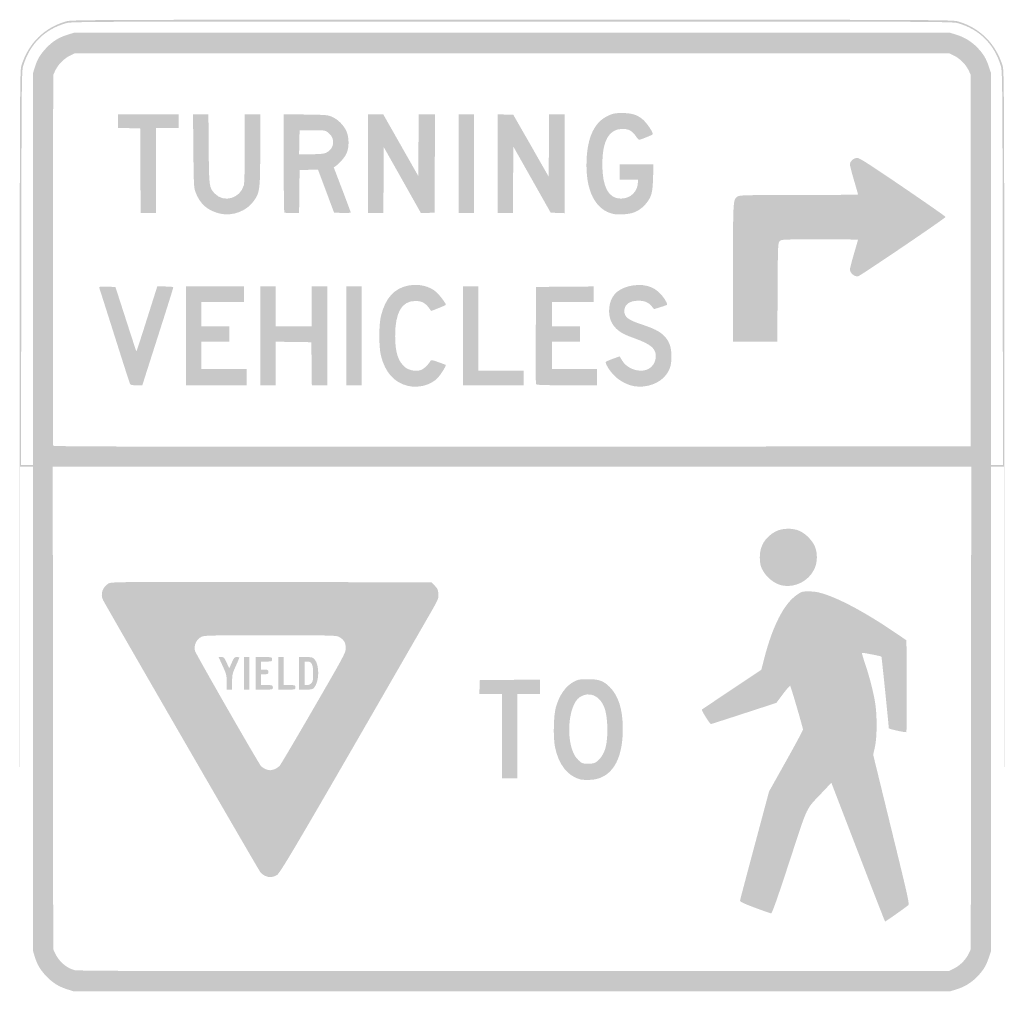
# Model space of a CAD drawing. Header units: inches. Extents: x -15 to 15, y -14.8 to 14.8.
import ezdxf

# ---------------------------------------------------------------- set-up
doc = ezdxf.new("R2010")
doc.units = ezdxf.units.IN
doc.header["$MEASUREMENT"] = 0

msp = doc.modelspace()

# ---------------------------------------------------------------- hatches: boundary and pattern name
h = msp.add_hatch(color=7)
edge = h.paths.add_edge_path()
edge.add_spline(control_points=[(-13.559, -14.726), (-13.81, -14.645), (-13.986, -14.532), (-14.178, -14.331), (-14.362, -14.137), (-14.454, -13.982), (-14.529, -13.736)], knot_values=[0, 0, 0, 0, 1, 1, 1, 2, 2, 2, 2], degree=3, periodic=0)
edge.add_line((-14.529, -13.736), (-14.586, -13.547))
edge.add_line((-14.586, -13.547), (-14.586, -6.187))
edge.add_line((-14.586, -6.187), (-14.586, 1.172))
edge.add_line((-14.586, 1.172), (-14.779, 1.172))
edge.add_line((-14.779, 1.172), (-14.972, 1.172))
edge.add_line((-14.972, 1.172), (-14.979, -6.142))
edge.add_spline(control_points=[(-14.979, -6.142), (-14.983, -10.165), (-14.986, -7.457), (-14.986, -0.124), (-14.985, 12.649), (-14.983, 13.215), (-14.936, 13.373), (-14.731, 14.053), (-14.233, 14.546), (-13.563, 14.731), (-13.396, 14.777), (-12.707, 14.779), (0, 14.779), (12.779, 14.779), (13.395, 14.777), (13.566, 14.73), (14.229, 14.547), (14.732, 14.049), (14.936, 13.373), (14.983, 13.215), (14.985, 12.649), (14.986, -0.124), (14.986, -7.457), (14.983, -10.165), (14.979, -6.142)], knot_values=[0, 0, 0, 0, 1, 1, 1, 2, 2, 2, 3, 3, 3, 4, 4, 4, 5, 5, 5, 6, 6, 6, 7, 7, 7, 8, 8, 8, 8], degree=3, periodic=0)
edge.add_line((14.979, -6.142), (14.972, 1.172))
edge.add_line((14.972, 1.172), (14.779, 1.172))
edge.add_line((14.779, 1.172), (14.586, 1.172))
edge.add_line((14.586, 1.172), (14.586, -6.192))
edge.add_line((14.586, -6.192), (14.586, -13.556))
edge.add_line((14.586, -13.556), (14.517, -13.762))
edge.add_spline(control_points=[(14.517, -13.762), (14.433, -14.015), (14.346, -14.157), (14.163, -14.347), (13.985, -14.53), (13.773, -14.661), (13.529, -14.735)], knot_values=[0, 0, 0, 0, 1, 1, 1, 2, 2, 2, 2], degree=3, periodic=0)
edge.add_line((13.529, -14.735), (13.34, -14.793))
edge.add_line((13.34, -14.793), (-0.01, -14.792))
edge.add_line((-0.01, -14.792), (-13.359, -14.791))
edge.add_line((-13.359, -14.791), (-13.559, -14.726))
edge = h.paths.add_edge_path(flags=0)
edge.add_spline(control_points=[(13.46, -14.096), (13.641, -14.007), (13.822, -13.823), (13.906, -13.64)], knot_values=[0, 0, 0, 0, 1, 1, 1, 1], degree=3, periodic=0)
edge.add_line((13.906, -13.64), (13.966, -13.511))
edge.add_line((13.966, -13.511), (13.973, -6.17))
edge.add_line((13.973, -6.17), (13.98, 1.172))
edge.add_line((13.98, 1.172), (0, 1.172))
edge.add_line((0, 1.172), (-13.98, 1.172))
edge.add_line((-13.98, 1.172), (-13.973, -6.17))
edge.add_line((-13.973, -6.17), (-13.966, -13.511))
edge.add_line((-13.966, -13.511), (-13.907, -13.638))
edge.add_spline(control_points=[(-13.907, -13.638), (-13.793, -13.885), (-13.566, -14.082), (-13.319, -14.149), (-13.221, -14.176), (-10.354, -14.182), (0.055, -14.178)], knot_values=[0, 0, 0, 0, 1, 1, 1, 2, 2, 2, 2], degree=3, periodic=0)
edge.add_line((0.055, -14.178), (13.304, -14.173))
edge.add_line((13.304, -14.173), (13.46, -14.096))
edge = h.paths.add_edge_path(flags=0)
edge.add_line((-14.586, 7.18), (-14.586, 13.133))
edge.add_line((-14.586, 13.133), (-14.529, 13.322))
edge.add_spline(control_points=[(-14.529, 13.322), (-14.454, 13.568), (-14.362, 13.723), (-14.178, 13.917), (-13.984, 14.121), (-13.809, 14.232), (-13.551, 14.314)], knot_values=[0, 0, 0, 0, 1, 1, 1, 2, 2, 2, 2], degree=3, periodic=0)
edge.add_line((-13.551, 14.314), (-13.343, 14.38))
edge.add_line((-13.343, 14.38), (-0.002, 14.38))
edge.add_line((-0.002, 14.38), (13.34, 14.38))
edge.add_line((13.34, 14.38), (13.529, 14.322))
edge.add_spline(control_points=[(13.529, 14.322), (13.773, 14.247), (13.985, 14.117), (14.163, 13.933), (14.346, 13.744), (14.433, 13.601), (14.517, 13.348)], knot_values=[0, 0, 0, 0, 1, 1, 1, 2, 2, 2, 2], degree=3, periodic=0)
edge.add_line((14.517, 13.348), (14.586, 13.143))
edge.add_line((14.586, 13.143), (14.586, 7.185))
edge.add_line((14.586, 7.185), (14.586, 1.227))
edge.add_line((14.586, 1.227), (14.766, 1.227))
edge.add_line((14.766, 1.227), (14.946, 1.227))
edge.add_line((14.946, 1.227), (14.938, 7.217))
edge.add_spline(control_points=[(14.938, 7.217), (14.93, 12.889), (14.927, 13.217), (14.88, 13.373), (14.682, 14.037), (14.219, 14.495), (13.566, 14.675), (13.395, 14.722), (12.779, 14.724), (0, 14.724), (-12.707, 14.724), (-13.396, 14.722), (-13.563, 14.676), (-14.222, 14.494), (-14.681, 14.04), (-14.88, 13.373), (-14.927, 13.217), (-14.93, 12.889), (-14.938, 7.217)], knot_values=[0, 0, 0, 0, 1, 1, 1, 2, 2, 2, 3, 3, 3, 4, 4, 4, 5, 5, 5, 6, 6, 6, 6], degree=3, periodic=0)
edge.add_line((-14.938, 7.217), (-14.946, 1.227))
edge.add_line((-14.946, 1.227), (-14.766, 1.227))
edge.add_line((-14.766, 1.227), (-14.586, 1.227))
edge.add_line((-14.586, 1.227), (-14.586, 7.18))
edge = h.paths.add_edge_path(flags=0)
edge.add_line((13.966, 7.445), (13.966, 13.097))
edge.add_line((13.966, 13.097), (13.906, 13.226))
edge.add_spline(control_points=[(13.906, 13.226), (13.822, 13.409), (13.641, 13.594), (13.46, 13.683)], knot_values=[0, 0, 0, 0, 1, 1, 1, 1], degree=3, periodic=0)
edge.add_line((13.46, 13.683), (13.304, 13.759))
edge.add_line((13.304, 13.759), (0, 13.759))
edge.add_line((0, 13.759), (-13.304, 13.759))
edge.add_line((-13.304, 13.759), (-13.46, 13.683))
edge.add_spline(control_points=[(-13.46, 13.683), (-13.641, 13.594), (-13.822, 13.409), (-13.906, 13.226)], knot_values=[0, 0, 0, 0, 1, 1, 1, 1], degree=3, periodic=0)
edge.add_line((-13.906, 13.226), (-13.966, 13.097))
edge.add_line((-13.966, 13.097), (-13.973, 7.472))
edge.add_spline(control_points=[(-13.973, 7.472), (-13.977, 4.379), (-13.974, 1.832), (-13.967, 1.813), (-13.957, 1.785), (-11.16, 1.78), (0.006, 1.785)], knot_values=[0, 0, 0, 0, 1, 1, 1, 2, 2, 2, 2], degree=3, periodic=0)
edge.add_line((0.006, 1.785), (13.966, 1.792))
edge.add_line((13.966, 1.792), (13.966, 7.445))
for points in [[(-11.312, 10.182), (-11.319, 11.471), (-11.657, 11.478), (-11.994, 11.486), (-11.994, 11.692), (-11.994, 11.898), (-11.071, 11.898), (-10.147, 11.898), (-10.147, 11.691), (-10.147, 11.484), (-10.492, 11.484), (-10.836, 11.484), (-10.836, 10.188), (-10.836, 8.892), (-11.07, 8.892), (-11.305, 8.892), (-11.312, 10.182)], [(-4.384, 10.395), (-4.384, 11.898), (-4.152, 11.898), (-3.919, 11.898), (-3.387, 10.961), (-2.854, 10.024), (-2.847, 10.961), (-2.839, 11.898), (-2.591, 11.898), (-2.343, 11.898), (-2.35, 10.402), (-2.358, 8.906), (-2.564, 8.899), (-2.771, 8.891), (-3.336, 9.895), (-3.902, 10.898), (-3.909, 9.895), (-3.916, 8.892), (-4.15, 8.892), (-4.384, 8.892), (-4.384, 10.395)], [(-1.627, 10.395), (-1.627, 11.898), (-1.392, 11.898), (-1.158, 11.898), (-1.158, 10.395), (-1.158, 8.892), (-1.392, 8.892), (-1.627, 8.892), (-1.627, 10.395)], [(-0.441, 10.396), (-0.441, 11.9), (-0.2, 11.892), (0.041, 11.884), (0.579, 10.943), (1.117, 10.001), (1.124, 10.949), (1.131, 11.898), (1.365, 11.898), (1.599, 11.898), (1.599, 10.394), (1.599, 8.89), (1.388, 8.898), (1.177, 8.906), (0.609, 9.912), (0.041, 10.917), (0.034, 9.905), (0.027, 8.892), (-0.207, 8.892), (-0.441, 8.892), (-0.441, 10.396)], [(-9.926, 5.156), (-9.926, 6.659), (-9.044, 6.659), (-8.162, 6.659), (-8.162, 6.425), (-8.162, 6.19), (-8.81, 6.19), (-9.458, 6.19), (-9.458, 5.818), (-9.458, 5.446), (-9.03, 5.446), (-8.603, 5.446), (-8.603, 5.211), (-8.603, 4.977), (-9.03, 4.977), (-9.458, 4.977), (-9.458, 4.563), (-9.458, 4.15), (-8.768, 4.15), (-8.079, 4.15), (-8.079, 3.902), (-8.079, 3.653), (-9.003, 3.653), (-9.926, 3.653), (-9.926, 5.156)], [(-7.665, 5.156), (-7.665, 6.659), (-7.431, 6.659), (-7.197, 6.659), (-7.197, 6.052), (-7.197, 5.446), (-6.645, 5.446), (-6.094, 5.446), (-6.094, 6.052), (-6.094, 6.659), (-5.859, 6.659), (-5.625, 6.659), (-5.625, 5.156), (-5.625, 3.653), (-5.859, 3.653), (-6.093, 3.653), (-6.1, 4.308), (-6.108, 4.963), (-6.652, 4.971), (-7.197, 4.978), (-7.197, 4.316), (-7.197, 3.653), (-7.431, 3.653), (-7.665, 3.653), (-7.665, 5.156)], [(-5.046, 5.156), (-5.046, 6.659), (-4.812, 6.659), (-4.577, 6.659), (-4.577, 5.156), (-4.577, 3.653), (-4.812, 3.653), (-5.046, 3.653), (-5.046, 5.156)], [(-1.489, 5.156), (-1.489, 6.659), (-1.255, 6.659), (-1.02, 6.659), (-1.02, 5.377), (-1.02, 4.095), (-0.331, 4.095), (0.358, 4.095), (0.358, 3.874), (0.358, 3.653), (-0.565, 3.653), (-1.489, 3.653), (-1.489, 5.156)], [(-8.162, -5.115), (-8.162, -4.619), (-8.079, -4.619), (-7.996, -4.619), (-7.996, -5.115), (-7.996, -5.611), (-8.079, -5.611), (-8.162, -5.611), (-8.162, -5.115)], [(-0.303, -7.031), (-0.303, -5.749), (-0.649, -5.749), (-0.995, -5.749), (-0.987, -5.535), (-0.979, -5.322), (-0.062, -5.314), (0.855, -5.307), (0.855, -5.528), (0.855, -5.749), (0.51, -5.749), (0.165, -5.749), (0.165, -7.031), (0.165, -8.313), (-0.069, -8.313), (-0.303, -8.313), (-0.303, -7.031)]]:
    msp.add_hatch(color=7).paths.add_polyline_path(points)
h = msp.add_hatch(color=7)
edge = h.paths.add_edge_path()
edge.add_spline(control_points=[(-8.879, 8.875), (-9.266, 8.965), (-9.5, 9.169), (-9.638, 9.54), (-9.684, 9.664), (-9.69, 9.79), (-9.699, 10.788)], knot_values=[0, 0, 0, 0, 1, 1, 1, 2, 2, 2, 2], degree=3, periodic=0)
edge.add_line((-9.699, 10.788), (-9.71, 11.898))
edge.add_line((-9.71, 11.898), (-9.475, 11.898))
edge.add_line((-9.475, 11.898), (-9.241, 11.898))
edge.add_line((-9.241, 11.898), (-9.232, 10.843))
edge.add_spline(control_points=[(-9.232, 10.843), (-9.223, 9.688), (-9.22, 9.671), (-9.05, 9.489), (-8.773, 9.194), (-8.275, 9.337), (-8.162, 9.744), (-8.146, 9.803), (-8.134, 10.268), (-8.134, 10.871)], knot_values=[0, 0, 0, 0, 1, 1, 1, 2, 2, 2, 3, 3, 3, 3], degree=3, periodic=0)
edge.add_line((-8.134, 10.871), (-8.134, 11.898))
edge.add_line((-8.134, 11.898), (-7.9, 11.898))
edge.add_line((-7.9, 11.898), (-7.665, 11.898))
edge.add_line((-7.665, 11.898), (-7.665, 10.811))
edge.add_spline(control_points=[(-7.665, 10.811), (-7.665, 9.601), (-7.674, 9.533), (-7.857, 9.267), (-8.069, 8.958), (-8.508, 8.79), (-8.879, 8.875)], knot_values=[0, 0, 0, 0, 1, 1, 1, 2, 2, 2, 2], degree=3, periodic=0)
h = msp.add_hatch(color=7)
edge = h.paths.add_edge_path()
edge.add_spline(control_points=[(-6.93, 8.911), (-6.94, 8.921), (-6.949, 9.598), (-6.949, 10.416)], knot_values=[0, 0, 0, 0, 1, 1, 1, 1], degree=3, periodic=0)
edge.add_line((-6.949, 10.416), (-6.949, 11.902))
edge.add_line((-6.949, 11.902), (-6.28, 11.893))
edge.add_spline(control_points=[(-6.28, 11.893), (-5.652, 11.884), (-5.603, 11.88), (-5.471, 11.82), (-5.295, 11.741), (-5.123, 11.568), (-5.041, 11.388), (-4.956, 11.201), (-4.953, 10.89), (-5.036, 10.711), (-5.092, 10.588), (-5.248, 10.406), (-5.367, 10.325)], knot_values=[0, 0, 0, 0, 1, 1, 1, 2, 2, 2, 3, 3, 3, 4, 4, 4, 4], degree=3, periodic=0)
edge.add_line((-5.367, 10.325), (-5.426, 10.285))
edge.add_line((-5.426, 10.285), (-5.168, 9.609))
edge.add_spline(control_points=[(-5.168, 9.609), (-5.026, 9.238), (-4.91, 8.924), (-4.909, 8.912), (-4.909, 8.9), (-5.022, 8.894), (-5.162, 8.898)], knot_values=[0, 0, 0, 0, 1, 1, 1, 2, 2, 2, 2], degree=3, periodic=0)
edge.add_line((-5.162, 8.898), (-5.416, 8.906))
edge.add_line((-5.416, 8.906), (-5.617, 9.444))
edge.add_spline(control_points=[(-5.617, 9.444), (-5.728, 9.74), (-5.838, 10.035), (-5.862, 10.1)], knot_values=[0, 0, 0, 0, 1, 1, 1, 1], degree=3, periodic=0)
edge.add_line((-5.862, 10.1), (-5.906, 10.218))
edge.add_line((-5.906, 10.218), (-6.186, 10.21))
edge.add_line((-6.186, 10.21), (-6.466, 10.202))
edge.add_line((-6.466, 10.202), (-6.473, 9.547))
edge.add_line((-6.473, 9.547), (-6.481, 8.892))
edge.add_line((-6.481, 8.892), (-6.696, 8.892))
edge.add_spline(control_points=[(-6.696, 8.892), (-6.815, 8.892), (-6.92, 8.901), (-6.93, 8.911)], knot_values=[0, 0, 0, 0, 1, 1, 1, 1], degree=3, periodic=0)
edge = h.paths.add_edge_path(flags=0)
edge.add_spline(control_points=[(-5.67, 10.723), (-5.406, 10.833), (-5.363, 11.166), (-5.591, 11.34), (-5.688, 11.414), (-5.697, 11.415), (-6.078, 11.415)], knot_values=[0, 0, 0, 0, 1, 1, 1, 2, 2, 2, 2], degree=3, periodic=0)
edge.add_line((-6.078, 11.415), (-6.466, 11.415))
edge.add_line((-6.466, 11.415), (-6.474, 11.05))
edge.add_line((-6.474, 11.05), (-6.481, 10.685))
edge.add_line((-6.481, 10.685), (-6.121, 10.685))
edge.add_spline(control_points=[(-6.121, 10.685), (-5.878, 10.685), (-5.732, 10.697), (-5.67, 10.723)], knot_values=[0, 0, 0, 0, 1, 1, 1, 1], degree=3, periodic=0)
h = msp.add_hatch(color=7)
edge = h.paths.add_edge_path()
edge.add_spline(control_points=[(3.094, 8.865), (2.533, 8.983), (2.231, 9.583), (2.27, 10.506), (2.299, 11.223), (2.518, 11.671), (2.93, 11.859), (3.075, 11.925), (3.139, 11.937), (3.336, 11.938), (3.627, 11.94), (3.786, 11.895), (3.956, 11.765), (4.091, 11.662), (4.32, 11.326), (4.281, 11.288), (4.252, 11.261), (3.913, 11.126), (3.874, 11.126), (3.856, 11.126), (3.812, 11.172), (3.775, 11.228), (3.672, 11.387), (3.548, 11.457), (3.369, 11.457), (2.954, 11.457), (2.749, 11.1), (2.749, 10.381), (2.749, 9.691), (2.939, 9.334), (3.309, 9.334), (3.608, 9.334), (3.832, 9.549), (3.833, 9.837)], knot_values=[0, 0, 0, 0, 1, 1, 1, 2, 2, 2, 3, 3, 3, 4, 4, 4, 5, 5, 5, 6, 6, 6, 7, 7, 7, 8, 8, 8, 9, 9, 9, 10, 10, 10, 11, 11, 11, 11], degree=3, periodic=0)
edge.add_line((3.833, 9.837), (3.833, 9.913))
edge.add_line((3.833, 9.913), (3.557, 9.913))
edge.add_line((3.557, 9.913), (3.281, 9.913))
edge.add_line((3.281, 9.913), (3.281, 10.147))
edge.add_line((3.281, 10.147), (3.281, 10.381))
edge.add_line((3.281, 10.381), (3.794, 10.381))
edge.add_line((3.794, 10.381), (4.307, 10.381))
edge.add_line((4.307, 10.381), (4.295, 9.975))
edge.add_spline(control_points=[(4.295, 9.975), (4.281, 9.525), (4.25, 9.402), (4.102, 9.209), (3.996, 9.071), (3.848, 8.96), (3.698, 8.907), (3.553, 8.856), (3.242, 8.834), (3.094, 8.865)], knot_values=[0, 0, 0, 0, 1, 1, 1, 2, 2, 2, 3, 3, 3, 3], degree=3, periodic=0)
h = msp.add_hatch(color=7)
edge = h.paths.add_edge_path()
edge.add_spline(control_points=[(6.728, 7.073), (6.728, 9.328), (6.726, 9.299), (6.869, 9.399), (6.927, 9.439), (7.114, 9.444), (8.733, 9.444), (9.723, 9.444), (10.533, 9.451), (10.533, 9.46), (10.533, 9.469), (10.477, 9.666), (10.409, 9.897), (10.341, 10.129), (10.285, 10.345), (10.285, 10.379), (10.285, 10.469), (10.404, 10.574), (10.506, 10.574), (10.574, 10.574), (10.872, 10.384), (11.898, 9.685), (12.617, 9.196), (13.202, 8.787), (13.199, 8.775), (13.189, 8.735), (10.574, 6.962), (10.525, 6.962), (10.411, 6.962), (10.287, 7.07), (10.286, 7.171), (10.285, 7.202), (10.341, 7.419), (10.409, 7.652), (10.477, 7.885), (10.533, 8.079), (10.533, 8.084), (10.533, 8.089), (10.008, 8.093), (9.365, 8.093), (8.214, 8.093), (8.197, 8.092), (8.145, 8.035), (8.095, 7.979), (8.092, 7.907), (8.085, 6.477)], knot_values=[0, 0, 0, 0, 1, 1, 1, 2, 2, 2, 3, 3, 3, 4, 4, 4, 5, 5, 5, 6, 6, 6, 7, 7, 7, 8, 8, 8, 9, 9, 9, 10, 10, 10, 11, 11, 11, 12, 12, 12, 13, 13, 13, 14, 14, 14, 15, 15, 15, 15], degree=3, periodic=0)
edge.add_line((8.085, 6.477), (8.077, 4.977))
edge.add_line((8.077, 4.977), (7.403, 4.977))
edge.add_line((7.403, 4.977), (6.728, 4.977))
edge.add_line((6.728, 4.977), (6.728, 7.073))
h = msp.add_hatch(color=7)
edge = h.paths.add_edge_path()
edge.add_spline(control_points=[(-11.636, 3.716), (-11.65, 3.75), (-11.861, 4.407), (-12.104, 5.176), (-12.348, 5.944), (-12.554, 6.593), (-12.563, 6.617), (-12.578, 6.656), (-12.549, 6.66), (-12.326, 6.653)], knot_values=[0, 0, 0, 0, 1, 1, 1, 2, 2, 2, 3, 3, 3, 3], degree=3, periodic=0)
edge.add_line((-12.326, 6.653), (-12.072, 6.645))
edge.add_line((-12.072, 6.645), (-11.757, 5.668))
edge.add_spline(control_points=[(-11.757, 5.668), (-11.584, 5.131), (-11.439, 4.688), (-11.434, 4.683), (-11.43, 4.679), (-11.285, 5.122), (-11.113, 5.667)], knot_values=[0, 0, 0, 0, 1, 1, 1, 2, 2, 2, 2], degree=3, periodic=0)
edge.add_line((-11.113, 5.667), (-10.799, 6.659))
edge.add_line((-10.799, 6.659), (-10.556, 6.659))
edge.add_spline(control_points=[(-10.556, 6.659), (-10.393, 6.659), (-10.312, 6.649), (-10.312, 6.628), (-10.312, 6.611), (-10.492, 6.037), (-10.711, 5.352), (-10.93, 4.668), (-11.141, 4.006), (-11.181, 3.881)], knot_values=[0, 0, 0, 0, 1, 1, 1, 2, 2, 2, 3, 3, 3, 3], degree=3, periodic=0)
edge.add_line((-11.181, 3.881), (-11.252, 3.653))
edge.add_line((-11.252, 3.653), (-11.431, 3.653))
edge.add_spline(control_points=[(-11.431, 3.653), (-11.59, 3.653), (-11.613, 3.66), (-11.636, 3.716)], knot_values=[0, 0, 0, 0, 1, 1, 1, 1], degree=3, periodic=0)
h = msp.add_hatch(color=7)
edge = h.paths.add_edge_path()
edge.add_spline(control_points=[(-3.171, 3.635), (-3.585, 3.731), (-3.863, 4.045), (-3.99, 4.555), (-4.055, 4.821), (-4.055, 5.499), (-3.989, 5.763), (-3.852, 6.31), (-3.584, 6.606), (-3.152, 6.688), (-2.839, 6.747), (-2.51, 6.671), (-2.308, 6.493), (-2.196, 6.394), (-1.991, 6.116), (-2.016, 6.098), (-2.051, 6.072), (-2.457, 5.908), (-2.463, 5.917), (-2.624, 6.155), (-2.724, 6.218), (-2.941, 6.218), (-3.356, 6.218), (-3.558, 5.87), (-3.557, 5.151), (-3.556, 4.648), (-3.466, 4.372), (-3.247, 4.196), (-3.127, 4.099), (-2.896, 4.065), (-2.757, 4.122), (-2.678, 4.155), (-2.543, 4.287), (-2.487, 4.387), (-2.462, 4.432), (-2.445, 4.43), (-2.243, 4.357), (-2.124, 4.314), (-2.022, 4.276), (-2.017, 4.272), (-1.994, 4.253), (-2.172, 3.969), (-2.269, 3.869), (-2.478, 3.654), (-2.844, 3.559), (-3.171, 3.635)], knot_values=[0, 0, 0, 0, 1, 1, 1, 2, 2, 2, 3, 3, 3, 4, 4, 4, 5, 5, 5, 6, 6, 6, 7, 7, 7, 8, 8, 8, 9, 9, 9, 10, 10, 10, 11, 11, 11, 12, 12, 12, 13, 13, 13, 14, 14, 14, 15, 15, 15, 15], degree=3, periodic=0)
h = msp.add_hatch(color=7)
edge = h.paths.add_edge_path()
edge.add_spline(control_points=[(0.73, 3.688), (0.722, 3.707), (0.72, 4.38), (0.724, 5.184)], knot_values=[0, 0, 0, 0, 1, 1, 1, 1], degree=3, periodic=0)
edge.add_line((0.724, 5.184), (0.731, 6.645))
edge.add_line((0.731, 6.645), (1.606, 6.653))
edge.add_line((1.606, 6.653), (2.482, 6.66))
edge.add_line((2.482, 6.66), (2.482, 6.425))
edge.add_line((2.482, 6.425), (2.482, 6.19))
edge.add_line((2.482, 6.19), (1.847, 6.19))
edge.add_line((1.847, 6.19), (1.213, 6.19))
edge.add_line((1.213, 6.19), (1.213, 5.818))
edge.add_line((1.213, 5.818), (1.213, 5.446))
edge.add_line((1.213, 5.446), (1.641, 5.446))
edge.add_line((1.641, 5.446), (2.068, 5.446))
edge.add_line((2.068, 5.446), (2.068, 5.211))
edge.add_line((2.068, 5.211), (2.068, 4.977))
edge.add_line((2.068, 4.977), (1.641, 4.977))
edge.add_line((1.641, 4.977), (1.213, 4.977))
edge.add_line((1.213, 4.977), (1.213, 4.563))
edge.add_line((1.213, 4.563), (1.213, 4.15))
edge.add_line((1.213, 4.15), (1.903, 4.15))
edge.add_line((1.903, 4.15), (2.592, 4.15))
edge.add_line((2.592, 4.15), (2.592, 3.902))
edge.add_line((2.592, 3.902), (2.592, 3.653))
edge.add_line((2.592, 3.653), (1.667, 3.653))
edge.add_spline(control_points=[(1.667, 3.653), (0.953, 3.653), (0.74, 3.661), (0.73, 3.688)], knot_values=[0, 0, 0, 0, 1, 1, 1, 1], degree=3, periodic=0)
h = msp.add_hatch(color=7)
edge = h.paths.add_edge_path()
edge.add_spline(control_points=[(3.716, 3.625), (3.514, 3.662), (3.295, 3.775), (3.134, 3.927), (2.98, 4.073), (2.817, 4.333), (2.858, 4.369), (2.871, 4.38), (2.971, 4.422), (3.079, 4.461)], knot_values=[0, 0, 0, 0, 1, 1, 1, 2, 2, 2, 3, 3, 3, 3], degree=3, periodic=0)
edge.add_line((3.079, 4.461), (3.278, 4.533))
edge.add_line((3.278, 4.533), (3.348, 4.413))
edge.add_spline(control_points=[(3.348, 4.413), (3.476, 4.194), (3.762, 4.063), (4.02, 4.104), (4.214, 4.136), (4.358, 4.296), (4.376, 4.499), (4.398, 4.755), (4.249, 4.892), (3.758, 5.071), (3.402, 5.2), (3.318, 5.244), (3.175, 5.375), (2.988, 5.547), (2.915, 5.819), (2.977, 6.116), (3.043, 6.436), (3.288, 6.634), (3.689, 6.692), (4.098, 6.752), (4.429, 6.612), (4.635, 6.292), (4.695, 6.2), (4.734, 6.116), (4.722, 6.105), (4.711, 6.094), (4.617, 6.059), (4.513, 6.028)], knot_values=[0, 0, 0, 0, 1, 1, 1, 2, 2, 2, 3, 3, 3, 4, 4, 4, 5, 5, 5, 6, 6, 6, 7, 7, 7, 8, 8, 8, 9, 9, 9, 9], degree=3, periodic=0)
edge.add_line((4.513, 6.028), (4.325, 5.97))
edge.add_line((4.325, 5.97), (4.255, 6.054))
edge.add_spline(control_points=[(4.255, 6.054), (4.149, 6.18), (4.035, 6.227), (3.845, 6.226), (3.57, 6.224), (3.419, 6.111), (3.419, 5.905), (3.419, 5.735), (3.542, 5.639), (3.922, 5.513), (4.321, 5.381), (4.481, 5.301), (4.626, 5.161), (4.783, 5.009), (4.853, 4.818), (4.853, 4.542), (4.853, 4.28), (4.822, 4.165), (4.707, 3.993), (4.523, 3.718), (4.093, 3.558), (3.716, 3.625)], knot_values=[0, 0, 0, 0, 1, 1, 1, 2, 2, 2, 3, 3, 3, 4, 4, 4, 5, 5, 5, 6, 6, 6, 7, 7, 7, 7], degree=3, periodic=0)
h = msp.add_hatch(color=7)
edge = h.paths.add_edge_path()
edge.add_spline(control_points=[(8.221, -2.44), (7.972, -2.388), (7.716, -2.172), (7.602, -1.92), (7.561, -1.829), (7.544, -1.733), (7.543, -1.585), (7.54, -1.238), (7.712, -0.959), (8.032, -0.794), (8.228, -0.693), (8.548, -0.687), (8.757, -0.781), (8.933, -0.86), (9.133, -1.061), (9.214, -1.241), (9.308, -1.45), (9.302, -1.742), (9.201, -1.95), (9.023, -2.313), (8.608, -2.52), (8.221, -2.44)], knot_values=[0, 0, 0, 0, 1, 1, 1, 2, 2, 2, 3, 3, 3, 4, 4, 4, 5, 5, 5, 6, 6, 6, 7, 7, 7, 7], degree=3, periodic=0)
h = msp.add_hatch(color=7)
edge = h.paths.add_edge_path()
edge.add_spline(control_points=[(-7.514, -11.28), (-7.559, -11.26), (-7.622, -11.214), (-7.654, -11.178), (-7.705, -11.12), (-12.327, -3.125), (-12.449, -2.884), (-12.537, -2.711), (-12.466, -2.492), (-12.289, -2.384), (-12.203, -2.331), (-12.12, -2.33), (-7.328, -2.337)], knot_values=[0, 0, 0, 0, 1, 1, 1, 2, 2, 2, 3, 3, 3, 4, 4, 4, 4], degree=3, periodic=0)
edge.add_line((-7.328, -2.337), (-2.455, -2.344))
edge.add_line((-2.455, -2.344), (-2.354, -2.445))
edge.add_spline(control_points=[(-2.354, -2.445), (-2.267, -2.531), (-2.25, -2.569), (-2.241, -2.693), (-2.229, -2.838), (-2.234, -2.849), (-2.547, -3.392), (-6.491, -10.24), (-7.051, -11.195), (-7.158, -11.256), (-7.28, -11.326), (-7.393, -11.334), (-7.514, -11.28)], knot_values=[0, 0, 0, 0, 1, 1, 1, 2, 2, 2, 3, 3, 3, 4, 4, 4, 4], degree=3, periodic=0)
edge = h.paths.add_edge_path(flags=0)
edge.add_spline(control_points=[(-7.216, -8.027), (-7.168, -8.007), (-7.101, -7.96), (-7.069, -7.924), (-7.037, -7.888), (-6.573, -7.102), (-6.037, -6.176), (-5.106, -4.568), (-5.063, -4.488), (-5.061, -4.352), (-5.059, -4.185), (-5.122, -4.08), (-5.269, -4.005), (-5.356, -3.961), (-5.513, -3.957), (-7.358, -3.957), (-9.155, -3.957), (-9.362, -3.961), (-9.449, -4.002), (-9.608, -4.078), (-9.695, -4.266), (-9.649, -4.435), (-9.623, -4.528), (-7.725, -7.841), (-7.641, -7.938), (-7.587, -8.001), (-7.454, -8.063), (-7.368, -8.064), (-7.334, -8.065), (-7.265, -8.048), (-7.216, -8.027)], knot_values=[0, 0, 0, 0, 1, 1, 1, 2, 2, 2, 3, 3, 3, 4, 4, 4, 5, 5, 5, 6, 6, 6, 7, 7, 7, 8, 8, 8, 9, 9, 9, 10, 10, 10, 10], degree=3, periodic=0)
h = msp.add_hatch(color=7)
edge = h.paths.add_edge_path()
edge.add_line((10.534, -10.557), (9.721, -8.445))
edge.add_line((9.721, -8.445), (9.465, -8.717))
edge.add_spline(control_points=[(9.465, -8.717), (8.918, -9.298), (9.03, -9.064), (8.445, -10.846), (8.059, -12.023), (7.918, -12.421), (7.886, -12.42), (7.863, -12.419), (7.64, -12.341), (7.39, -12.247), (6.998, -12.099), (6.936, -12.067), (6.944, -12.021), (6.949, -11.991), (7.149, -11.234), (7.389, -10.339)], knot_values=[0, 0, 0, 0, 1, 1, 1, 2, 2, 2, 3, 3, 3, 4, 4, 4, 5, 5, 5, 5], degree=3, periodic=0)
edge.add_line((7.389, -10.339), (7.825, -8.711))
edge.add_line((7.825, -8.711), (8.342, -7.788))
edge.add_spline(control_points=[(8.342, -7.788), (8.627, -7.281), (8.859, -6.847), (8.858, -6.823), (8.854, -6.763), (8.49, -5.519), (8.469, -5.495), (8.459, -5.485), (8.36, -5.598), (8.248, -5.746)], knot_values=[0, 0, 0, 0, 1, 1, 1, 2, 2, 2, 3, 3, 3, 3], degree=3, periodic=0)
edge.add_line((8.248, -5.746), (8.045, -6.015))
edge.add_line((8.045, -6.015), (7.058, -6.337))
edge.add_spline(control_points=[(7.058, -6.337), (6.515, -6.514), (6.064, -6.659), (6.056, -6.659), (6.022, -6.659), (5.759, -6.238), (5.781, -6.218), (5.794, -6.207), (6.206, -5.93), (6.697, -5.603)], knot_values=[0, 0, 0, 0, 1, 1, 1, 2, 2, 2, 3, 3, 3, 3], degree=3, periodic=0)
edge.add_line((6.697, -5.603), (7.589, -5.009))
edge.add_line((7.589, -5.009), (7.68, -4.655))
edge.add_spline(control_points=[(7.68, -4.655), (7.932, -3.674), (8.28, -2.996), (8.668, -2.73), (8.825, -2.622), (8.835, -2.62), (9.054, -2.622), (9.23, -2.625), (9.338, -2.645), (9.554, -2.718), (10.055, -2.886), (10.808, -3.297), (11.608, -3.839)], knot_values=[0, 0, 0, 0, 1, 1, 1, 2, 2, 2, 3, 3, 3, 4, 4, 4, 4], degree=3, periodic=0)
edge.add_line((11.608, -3.839), (12.008, -4.11))
edge.add_line((12.008, -4.11), (12.015, -5.508))
edge.add_spline(control_points=[(12.015, -5.508), (12.019, -6.278), (12.014, -6.907), (12.003, -6.907), (11.902, -6.907), (11.471, -6.809), (11.47, -6.786), (11.469, -6.703), (11.254, -4.614), (11.246, -4.606), (11.228, -4.589), (10.662, -4.48), (10.651, -4.491), (10.645, -4.497), (10.69, -4.649), (10.751, -4.829), (10.879, -5.21), (10.981, -5.601), (11.048, -5.97), (11.117, -6.348), (11.116, -7.066), (11.046, -7.367)], knot_values=[0, 0, 0, 0, 1, 1, 1, 2, 2, 2, 3, 3, 3, 4, 4, 4, 5, 5, 5, 6, 6, 6, 7, 7, 7, 7], degree=3, periodic=0)
edge.add_line((11.046, -7.367), (10.994, -7.591))
edge.add_line((10.994, -7.591), (11.549, -9.861))
edge.add_spline(control_points=[(11.549, -9.861), (12.077, -12.016), (12.103, -12.133), (12.057, -12.176), (12.003, -12.227), (11.375, -12.67), (11.358, -12.67), (11.351, -12.67), (10.981, -11.719), (10.534, -10.557)], knot_values=[0, 0, 0, 0, 1, 1, 1, 2, 2, 2, 3, 3, 3, 3], degree=3, periodic=0)
h = msp.add_hatch(color=7)
edge = h.paths.add_edge_path()
edge.add_spline(control_points=[(-8.686, -5.392), (-8.686, -5.157), (-8.687, -5.153), (-8.834, -4.832)], knot_values=[0, 0, 0, 0, 1, 1, 1, 1], degree=3, periodic=0)
edge.add_line((-8.834, -4.832), (-8.932, -4.619))
edge.add_line((-8.932, -4.619), (-8.849, -4.619))
edge.add_spline(control_points=[(-8.849, -4.619), (-8.773, -4.619), (-8.758, -4.635), (-8.686, -4.791)], knot_values=[0, 0, 0, 0, 1, 1, 1, 1], degree=3, periodic=0)
edge.add_line((-8.686, -4.791), (-8.607, -4.963))
edge.add_line((-8.607, -4.963), (-8.531, -4.791))
edge.add_spline(control_points=[(-8.531, -4.791), (-8.464, -4.638), (-8.447, -4.619), (-8.378, -4.619), (-8.335, -4.619), (-8.3, -4.626), (-8.3, -4.636), (-8.3, -4.645), (-8.349, -4.763), (-8.41, -4.898), (-8.511, -5.121), (-8.52, -5.163), (-8.52, -5.377)], knot_values=[0, 0, 0, 0, 1, 1, 1, 2, 2, 2, 3, 3, 3, 4, 4, 4, 4], degree=3, periodic=0)
edge.add_line((-8.52, -5.377), (-8.52, -5.611))
edge.add_line((-8.52, -5.611), (-8.603, -5.611))
edge.add_line((-8.603, -5.611), (-8.686, -5.611))
edge.add_line((-8.686, -5.611), (-8.686, -5.392))
h = msp.add_hatch(color=7)
edge = h.paths.add_edge_path()
edge.add_line((-7.803, -5.115), (-7.803, -4.619))
edge.add_line((-7.803, -4.619), (-7.555, -4.619))
edge.add_spline(control_points=[(-7.555, -4.619), (-7.309, -4.619), (-7.307, -4.619), (-7.307, -4.688), (-7.307, -4.753), (-7.314, -4.756), (-7.472, -4.756)], knot_values=[0, 0, 0, 0, 1, 1, 1, 2, 2, 2, 2], degree=3, periodic=0)
edge.add_line((-7.472, -4.756), (-7.638, -4.756))
edge.add_line((-7.638, -4.756), (-7.638, -4.881))
edge.add_line((-7.638, -4.881), (-7.638, -5.005))
edge.add_line((-7.638, -5.005), (-7.528, -5.005))
edge.add_spline(control_points=[(-7.528, -5.005), (-7.428, -5.005), (-7.417, -5.011), (-7.417, -5.074), (-7.417, -5.136), (-7.428, -5.142), (-7.528, -5.142)], knot_values=[0, 0, 0, 0, 1, 1, 1, 2, 2, 2, 2], degree=3, periodic=0)
edge.add_line((-7.528, -5.142), (-7.638, -5.142))
edge.add_line((-7.638, -5.142), (-7.638, -5.308))
edge.add_line((-7.638, -5.308), (-7.638, -5.473))
edge.add_line((-7.638, -5.473), (-7.459, -5.473))
edge.add_spline(control_points=[(-7.459, -5.473), (-7.286, -5.473), (-7.279, -5.476), (-7.279, -5.542), (-7.279, -5.611), (-7.28, -5.611), (-7.541, -5.611)], knot_values=[0, 0, 0, 0, 1, 1, 1, 2, 2, 2, 2], degree=3, periodic=0)
edge.add_line((-7.541, -5.611), (-7.803, -5.611))
edge.add_line((-7.803, -5.611), (-7.803, -5.115))
h = msp.add_hatch(color=7)
edge = h.paths.add_edge_path()
edge.add_line((-7.114, -5.115), (-7.114, -4.619))
edge.add_line((-7.114, -4.619), (-7.031, -4.619))
edge.add_line((-7.031, -4.619), (-6.949, -4.619))
edge.add_line((-6.949, -4.619), (-6.949, -5.046))
edge.add_line((-6.949, -5.046), (-6.949, -5.473))
edge.add_line((-6.949, -5.473), (-6.769, -5.473))
edge.add_spline(control_points=[(-6.769, -5.473), (-6.597, -5.473), (-6.59, -5.476), (-6.59, -5.542), (-6.59, -5.611), (-6.591, -5.611), (-6.852, -5.611)], knot_values=[0, 0, 0, 0, 1, 1, 1, 2, 2, 2, 2], degree=3, periodic=0)
edge.add_line((-6.852, -5.611), (-7.114, -5.611))
edge.add_line((-7.114, -5.611), (-7.114, -5.115))
h = msp.add_hatch(color=7)
edge = h.paths.add_edge_path()
edge.add_line((-6.48, -5.115), (-6.48, -4.619))
edge.add_line((-6.48, -4.619), (-6.278, -4.619))
edge.add_spline(control_points=[(-6.278, -4.619), (-6.102, -4.619), (-6.068, -4.627), (-6.015, -4.683), (-5.852, -4.857), (-5.861, -5.375), (-6.03, -5.562), (-6.065, -5.601), (-6.118, -5.611), (-6.277, -5.611)], knot_values=[0, 0, 0, 0, 1, 1, 1, 2, 2, 2, 3, 3, 3, 3], degree=3, periodic=0)
edge.add_line((-6.277, -5.611), (-6.48, -5.611))
edge.add_line((-6.48, -5.611), (-6.48, -5.115))
edge = h.paths.add_edge_path(flags=0)
edge.add_spline(control_points=[(-6.105, -5.415), (-6.061, -5.367), (-6.053, -5.316), (-6.054, -5.114), (-6.055, -4.837), (-6.096, -4.756), (-6.236, -4.756)], knot_values=[0, 0, 0, 0, 1, 1, 1, 2, 2, 2, 2], degree=3, periodic=0)
edge.add_line((-6.236, -4.756), (-6.314, -4.756))
edge.add_line((-6.314, -4.756), (-6.314, -5.115))
edge.add_line((-6.314, -5.115), (-6.314, -5.473))
edge.add_line((-6.314, -5.473), (-6.236, -5.473))
edge.add_spline(control_points=[(-6.236, -5.473), (-6.191, -5.473), (-6.135, -5.448), (-6.105, -5.415)], knot_values=[0, 0, 0, 0, 1, 1, 1, 1], degree=3, periodic=0)
h = msp.add_hatch(color=7)
edge = h.paths.add_edge_path()
edge.add_spline(control_points=[(2.082, -8.345), (1.69, -8.242), (1.415, -7.889), (1.308, -7.351), (1.251, -7.064), (1.265, -6.403), (1.334, -6.154), (1.438, -5.78), (1.634, -5.501), (1.885, -5.369), (2.013, -5.302), (2.055, -5.294), (2.316, -5.294), (2.653, -5.294), (2.785, -5.342), (2.979, -5.536), (3.239, -5.796), (3.369, -6.206), (3.373, -6.783), (3.381, -7.767), (3.022, -8.334), (2.375, -8.358), (2.259, -8.363), (2.127, -8.356), (2.082, -8.345)], knot_values=[0, 0, 0, 0, 1, 1, 1, 2, 2, 2, 3, 3, 3, 4, 4, 4, 5, 5, 5, 6, 6, 6, 7, 7, 7, 8, 8, 8, 8], degree=3, periodic=0)
edge = h.paths.add_edge_path(flags=0)
edge.add_spline(control_points=[(2.531, -7.834), (2.669, -7.762), (2.803, -7.565), (2.852, -7.362), (2.935, -7.022), (2.915, -6.43), (2.813, -6.156), (2.676, -5.791), (2.348, -5.652), (2.064, -5.839), (1.679, -6.094), (1.624, -7.318), (1.979, -7.712), (2.035, -7.773), (2.105, -7.834), (2.136, -7.846), (2.226, -7.883), (2.451, -7.875), (2.531, -7.834)], knot_values=[0, 0, 0, 0, 1, 1, 1, 2, 2, 2, 3, 3, 3, 4, 4, 4, 5, 5, 5, 6, 6, 6, 6], degree=3, periodic=0)

doc.saveas('drawing.dxf')
